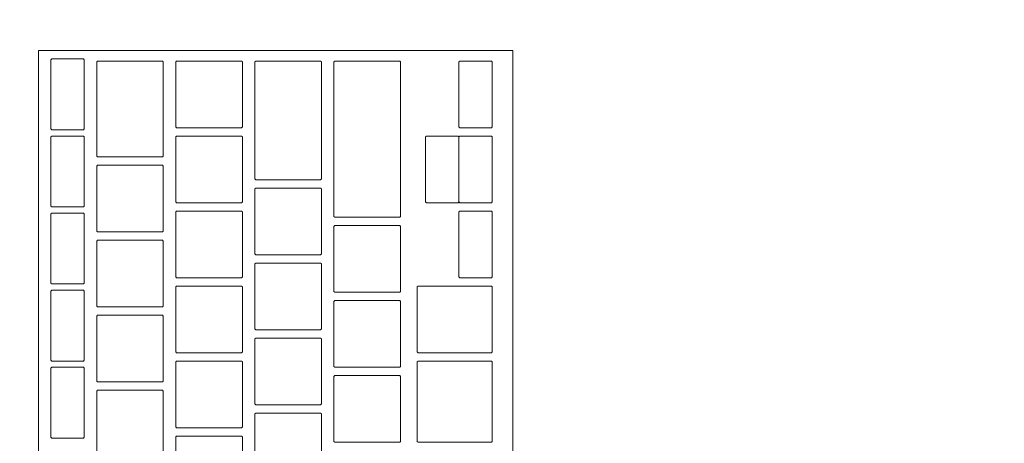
# Model space of a CAD drawing. Header units: metres. Extents: x -3.6 to 90.7, y -11.1 to 18.
# Tile 117 of 256: x 8.205 to 8.442, y 11.995 to 12.096. Entities that reach past the tile are written whole.
import ezdxf

# ---------------------------------------------------------------- set-up
doc = ezdxf.new("R2010")
doc.units = ezdxf.units.M
doc.header["$MEASUREMENT"] = 0
doc.linetypes.add('Wipeout_Contour', pattern=[1, 0, -1])
doc.layers.add('152 - Bemaßung_ Beschriftung.Ausbau', color=7, linetype='Continuous')
doc.layers.add('701 - Einrichtung.Möbel', color=7, linetype='Continuous')
doc.styles.add('ERSTELLTER_STIL_2', font='txt')
doc.dimstyles.new('ERSTELLTER_STIL__3', dxfattribs={"dimtxt": 0.1, "dimasz": 0.0532, "dimexe": 0.18, "dimexo": 0.0625, "dimgap": 0, "dimtad": 1, "dimtih": 1, "dimtoh": 1, "dimzin": 0, "dimdsep": 46, "dimtxsty": 'ERSTELLTER_STIL_2', "dimblk": 'ARROWHEAD_2', "dimblk1": 'ARROWHEAD_2', "dimblk2": 'ARROWHEAD_2', "dimcen": 0.09, "dimse1": 1, "dimse2": 1, "dimclrd": 7, "dimclre": 7, "dimclrt": 7, "dimazin": 0, "dimtfac": 1, "dimtdec": 4, "dimtmove": 0, "dimatfit": 3, "dimfxl": 1, "dimtolj": 1, "dimtzin": 0, "dimarcsym": 0})

# ---------------------------------------------------------------- blocks, each defined once
blk = doc.blocks.new('*D253')
at = {"layer": '152 - Bemaßung_ Beschriftung.Ausbau', "color": 7, "linetype": 'Continuous', "lineweight": 5}
for p, q in [((7.66, 15.3025), (7.66, 15.4075)), ((7.82, 15.3025), (7.82, 15.4075)), ((7.68021, 15.39), (7.63979, 15.32)), ((7.84021, 15.39), (7.79979, 15.32)), ((7.66, 15.355), (7.82, 15.355)), ((7.82, 15.355), (11.24, 15.355))]:
    blk.add_line(p, q, dxfattribs=at)
blk = doc.blocks.new('ARROWHEAD_2')
at = {"color": 0, "linetype": 'Continuous', "lineweight": 0}
for p, q in [((-0.3781, -0.655), (0.3781, 0.655)), ((0, 0), (-1, 0))]:
    blk.add_line(p, q, dxfattribs=at)
blk = doc.blocks.new('*D254')
at = {"layer": '152 - Bemaßung_ Beschriftung.Ausbau', "color": 7, "linetype": 'Continuous', "lineweight": 5}
for p, q in [((11.24, 15.3025), (11.24, 15.4075)), ((7.84021, 15.39), (7.79979, 15.32)), ((11.26021, 15.39), (11.21979, 15.32)), ((7.82, 15.355), (11.24, 15.355))]:
    blk.add_line(p, q, dxfattribs=at)
at = {"layer": '152 - Bemaßung_ Beschriftung.Ausbau', "color": 7, "lineweight": 5, "char_height": 0.1, "attachment_point": 7, "style": 'ERSTELLTER_STIL_2'}
for s, insert in [('\\A1;{\\pql;\\fArial|b0|i0|c0|p38;3,42}', (9.32108, 15.375)), ('\\A1;{\\pql;\\fArial|b0|i0|c0|p38;17}', (11.068, 15.375))]:
    blk.add_mtext(s, dxfattribs=dict(at, insert=insert))

msp = doc.modelspace()

# ---------------------------------------------------------------- wipeouts: each hides what was drawn before it
at = {"color": 254, "linetype": 'Wipeout_Contour', "lineweight": 0, "ltscale": 87.68874}
msp.add_wipeout([(7.82, 10.68998), (10.02, 10.68998), (10.02, 11.48998), (8.62, 11.48998), (8.62, 12.68998), (7.82, 12.68998)], dxfattribs=at).dxf.layer = '701 - Einrichtung.Möbel'

# ---------------------------------------------------------------- next in the draw order: wipeouts: each hides what was drawn before it
at = {"color": 254, "linetype": 'Wipeout_Contour', "lineweight": 0, "ltscale": 58.172375}
msp.add_wipeout([(8.32391, 11.82684), (8.32391, 12.08884), (8.20991, 12.08884), (8.20991, 11.82684)], dxfattribs=at).dxf.layer = '701 - Einrichtung.Möbel'

# ---------------------------------------------------------------- next in the draw order: linework, layer by layer
at = {"layer": '701 - Einrichtung.Möbel', "color": 7, "linetype": 'Continuous', "lineweight": 5, "flags": 128}
msp.add_lwpolyline([(8.32391, 11.82684), (8.32391, 12.08884), (8.20991, 12.08884), (8.20991, 11.82684)], close=True, dxfattribs=at)

# ---------------------------------------------------------------- next in the draw order: wipeouts: each hides what was drawn before it
at = {"color": 254, "linetype": 'Wipeout_Contour', "lineweight": 0, "ltscale": 131.266977}
msp.add_wipeout([(8.22091, 12.07834), (8.22091, 12.08664), (8.22071, 12.08684), (8.21311, 12.08684), (8.21291, 12.08664), (8.21291, 12.07004), (8.21311, 12.06984), (8.22071, 12.06984), (8.22091, 12.07004)], dxfattribs=at).dxf.layer = '701 - Einrichtung.Möbel'
at = {"color": 254, "linetype": 'Wipeout_Contour', "lineweight": 0, "ltscale": 131.319262}
msp.add_wipeout([(8.23991, 12.07484), (8.23991, 12.08614), (8.23971, 12.08634), (8.22411, 12.08634), (8.22391, 12.08614), (8.22391, 12.06354), (8.22411, 12.06334), (8.23971, 12.06334), (8.23991, 12.06354)], dxfattribs=at).dxf.layer = '701 - Einrichtung.Möbel'
at = {"color": 254, "linetype": 'Wipeout_Contour', "lineweight": 0, "ltscale": 131.441086}
msp.add_wipeout([(8.25891, 12.07834), (8.25891, 12.08614), (8.25871, 12.08634), (8.24311, 12.08634), (8.24291, 12.08614), (8.24291, 12.07054), (8.24311, 12.07034), (8.25871, 12.07034), (8.25891, 12.07054)], dxfattribs=at).dxf.layer = '701 - Einrichtung.Möbel'
at = {"color": 254, "linetype": 'Wipeout_Contour', "lineweight": 0, "ltscale": 131.490822}
msp.add_wipeout([(8.27791, 12.07209), (8.27791, 12.08614), (8.27771, 12.08634), (8.26211, 12.08634), (8.26191, 12.08614), (8.26191, 12.05804), (8.26211, 12.05784), (8.27771, 12.05784), (8.27791, 12.05804)], dxfattribs=at).dxf.layer = '701 - Einrichtung.Möbel'
at = {"color": 254, "linetype": 'Wipeout_Contour', "lineweight": 0, "ltscale": 131.553648}
msp.add_wipeout([(8.29691, 12.06759), (8.29691, 12.08614), (8.29671, 12.08634), (8.28111, 12.08634), (8.28091, 12.08614), (8.28091, 12.04904), (8.28111, 12.04884), (8.29671, 12.04884), (8.29691, 12.04904)], dxfattribs=at).dxf.layer = '701 - Einrichtung.Möbel'
at = {"color": 254, "linetype": 'Wipeout_Contour', "lineweight": 0, "ltscale": 131.762515}
msp.add_wipeout([(8.31891, 12.07834), (8.31891, 12.08614), (8.31871, 12.08634), (8.31111, 12.08634), (8.31091, 12.08614), (8.31091, 12.07054), (8.31111, 12.07034), (8.31871, 12.07034), (8.31891, 12.07054)], dxfattribs=at).dxf.layer = '701 - Einrichtung.Möbel'
at = {"color": 254, "linetype": 'Wipeout_Contour', "lineweight": 0, "ltscale": 131.129125}
msp.add_wipeout([(8.22091, 12.05984), (8.22091, 12.06814), (8.22071, 12.06834), (8.21311, 12.06834), (8.21291, 12.06814), (8.21291, 12.05154), (8.21311, 12.05134), (8.22071, 12.05134), (8.22091, 12.05154)], dxfattribs=at).dxf.layer = '701 - Einrichtung.Möbel'
at = {"color": 254, "linetype": 'Wipeout_Contour', "lineweight": 0, "ltscale": 131.307136}
msp.add_wipeout([(8.25891, 12.06034), (8.25891, 12.06814), (8.25871, 12.06834), (8.24311, 12.06834), (8.24291, 12.06814), (8.24291, 12.05254), (8.24311, 12.05234), (8.25871, 12.05234), (8.25891, 12.05254)], dxfattribs=at).dxf.layer = '701 - Einrichtung.Möbel'
at = {"color": 254, "linetype": 'Wipeout_Contour', "lineweight": 0, "ltscale": 131.628893}
msp.add_wipeout([(8.31891, 12.06034), (8.31891, 12.06814), (8.31871, 12.06834), (8.31111, 12.06834), (8.31091, 12.06814), (8.31091, 12.05254), (8.31111, 12.05234), (8.31871, 12.05234), (8.31891, 12.05254)], dxfattribs=at).dxf.layer = '701 - Einrichtung.Möbel'
at = {"color": 254, "linetype": 'Wipeout_Contour', "lineweight": 0, "ltscale": 131.15904}
msp.add_wipeout([(8.23991, 12.05334), (8.23991, 12.06114), (8.23971, 12.06134), (8.22411, 12.06134), (8.22391, 12.06114), (8.22391, 12.04554), (8.22411, 12.04534), (8.23971, 12.04534), (8.23991, 12.04554)], dxfattribs=at).dxf.layer = '701 - Einrichtung.Möbel'
at = {"color": 254, "linetype": 'Wipeout_Contour', "lineweight": 0, "ltscale": 131.310355}
msp.add_wipeout([(8.27791, 12.04784), (8.27791, 12.05564), (8.27771, 12.05584), (8.26211, 12.05584), (8.26191, 12.05564), (8.26191, 12.04004), (8.26211, 12.03984), (8.27771, 12.03984), (8.27791, 12.04004)], dxfattribs=at).dxf.layer = '701 - Einrichtung.Möbel'
at = {"color": 254, "linetype": 'Wipeout_Contour', "lineweight": 0, "ltscale": 131.173249}
msp.add_wipeout([(8.25891, 12.04234), (8.25891, 12.05014), (8.25871, 12.05034), (8.24311, 12.05034), (8.24291, 12.05014), (8.24291, 12.03454), (8.24311, 12.03434), (8.25871, 12.03434), (8.25891, 12.03454)], dxfattribs=at).dxf.layer = '701 - Einrichtung.Möbel'
at = {"color": 254, "linetype": 'Wipeout_Contour', "lineweight": 0, "ltscale": 131.495334}
msp.add_wipeout([(8.31891, 12.04234), (8.31891, 12.05014), (8.31871, 12.05034), (8.31111, 12.05034), (8.31091, 12.05014), (8.31091, 12.03454), (8.31111, 12.03434), (8.31871, 12.03434), (8.31891, 12.03454)], dxfattribs=at).dxf.layer = '701 - Einrichtung.Möbel'
at = {"color": 254, "linetype": 'Wipeout_Contour', "lineweight": 0, "ltscale": 130.991339}
msp.add_wipeout([(8.22091, 12.04134), (8.22091, 12.04964), (8.22071, 12.04984), (8.21311, 12.04984), (8.21291, 12.04964), (8.21291, 12.03304), (8.21311, 12.03284), (8.22071, 12.03284), (8.22091, 12.03304)], dxfattribs=at).dxf.layer = '701 - Einrichtung.Möbel'
at = {"color": 254, "linetype": 'Wipeout_Contour', "lineweight": 0, "ltscale": 131.339879}
msp.add_wipeout([(8.29691, 12.03884), (8.29691, 12.04664), (8.29671, 12.04684), (8.28111, 12.04684), (8.28091, 12.04664), (8.28091, 12.03104), (8.28111, 12.03084), (8.29671, 12.03084), (8.29691, 12.03104)], dxfattribs=at).dxf.layer = '701 - Einrichtung.Möbel'
at = {"color": 254, "linetype": 'Wipeout_Contour', "lineweight": 0, "ltscale": 131.02508}
msp.add_wipeout([(8.23991, 12.03534), (8.23991, 12.04314), (8.23971, 12.04334), (8.22411, 12.04334), (8.22391, 12.04314), (8.22391, 12.02754), (8.22411, 12.02734), (8.23971, 12.02734), (8.23991, 12.02754)], dxfattribs=at).dxf.layer = '701 - Einrichtung.Möbel'
at = {"color": 254, "linetype": 'Wipeout_Contour', "lineweight": 0, "ltscale": 131.17661}
msp.add_wipeout([(8.27791, 12.02984), (8.27791, 12.03764), (8.27771, 12.03784), (8.26211, 12.03784), (8.26191, 12.03764), (8.26191, 12.02204), (8.26211, 12.02184), (8.27771, 12.02184), (8.27791, 12.02204)], dxfattribs=at).dxf.layer = '701 - Einrichtung.Möbel'
at = {"color": 254, "linetype": 'Wipeout_Contour', "lineweight": 0, "ltscale": 130.85362}
msp.add_wipeout([(8.22091, 12.02284), (8.22091, 12.03114), (8.22071, 12.03134), (8.21311, 12.03134), (8.21291, 12.03114), (8.21291, 12.01454), (8.21311, 12.01434), (8.22071, 12.01434), (8.22091, 12.01454)], dxfattribs=at).dxf.layer = '701 - Einrichtung.Möbel'
at = {"color": 254, "linetype": 'Wipeout_Contour', "lineweight": 0, "ltscale": 131.039425}
msp.add_wipeout([(8.25891, 12.02434), (8.25891, 12.03214), (8.25871, 12.03234), (8.24311, 12.03234), (8.24291, 12.03214), (8.24291, 12.01654), (8.24311, 12.01634), (8.25871, 12.01634), (8.25891, 12.01654)], dxfattribs=at).dxf.layer = '701 - Einrichtung.Möbel'
at = {"color": 254, "linetype": 'Wipeout_Contour', "lineweight": 0, "ltscale": 131.339573}
msp.add_wipeout([(8.31891, 12.02434), (8.31891, 12.03214), (8.31871, 12.03234), (8.30111, 12.03234), (8.30091, 12.03214), (8.30091, 12.01654), (8.30111, 12.01634), (8.31871, 12.01634), (8.31891, 12.01654)], dxfattribs=at).dxf.layer = '701 - Einrichtung.Möbel'
at = {"color": 254, "linetype": 'Wipeout_Contour', "lineweight": 0, "ltscale": 131.206264}
msp.add_wipeout([(8.29691, 12.02084), (8.29691, 12.02864), (8.29671, 12.02884), (8.28111, 12.02884), (8.28091, 12.02864), (8.28091, 12.01304), (8.28111, 12.01284), (8.29671, 12.01284), (8.29691, 12.01304)], dxfattribs=at).dxf.layer = '701 - Einrichtung.Möbel'
at = {"color": 254, "linetype": 'Wipeout_Contour', "lineweight": 0, "ltscale": 130.891182}
msp.add_wipeout([(8.23991, 12.01734), (8.23991, 12.02514), (8.23971, 12.02534), (8.22411, 12.02534), (8.22391, 12.02514), (8.22391, 12.00954), (8.22411, 12.00934), (8.23971, 12.00934), (8.23991, 12.00954)], dxfattribs=at).dxf.layer = '701 - Einrichtung.Möbel'
at = {"color": 254, "linetype": 'Wipeout_Contour', "lineweight": 0, "ltscale": 131.042929}
msp.add_wipeout([(8.27791, 12.01184), (8.27791, 12.01964), (8.27771, 12.01984), (8.26211, 12.01984), (8.26191, 12.01964), (8.26191, 12.00404), (8.26211, 12.00384), (8.27771, 12.00384), (8.27791, 12.00404)], dxfattribs=at).dxf.layer = '701 - Einrichtung.Möbel'
at = {"color": 254, "linetype": 'Wipeout_Contour', "lineweight": 0, "ltscale": 130.715968}
msp.add_wipeout([(8.22091, 12.00434), (8.22091, 12.01264), (8.22071, 12.01284), (8.21311, 12.01284), (8.21291, 12.01264), (8.21291, 11.99604), (8.21311, 11.99584), (8.22071, 11.99584), (8.22091, 11.99604)], dxfattribs=at).dxf.layer = '701 - Einrichtung.Möbel'
at = {"color": 254, "linetype": 'Wipeout_Contour', "lineweight": 0, "ltscale": 130.905665}
msp.add_wipeout([(8.25891, 12.00634), (8.25891, 12.01414), (8.25871, 12.01434), (8.24311, 12.01434), (8.24291, 12.01414), (8.24291, 11.99854), (8.24311, 11.99834), (8.25871, 11.99834), (8.25891, 11.99854)], dxfattribs=at).dxf.layer = '701 - Einrichtung.Möbel'
at = {"color": 254, "linetype": 'Wipeout_Contour', "lineweight": 0, "ltscale": 131.193231}
msp.add_wipeout([(8.31891, 12.00459), (8.31891, 12.01414), (8.31871, 12.01434), (8.30111, 12.01434), (8.30091, 12.01414), (8.30091, 11.99504), (8.30111, 11.99484), (8.31871, 11.99484), (8.31891, 11.99504)], dxfattribs=at).dxf.layer = '701 - Einrichtung.Möbel'
at = {"color": 254, "linetype": 'Wipeout_Contour', "lineweight": 0, "ltscale": 131.072713}
msp.add_wipeout([(8.29691, 12.00284), (8.29691, 12.01064), (8.29671, 12.01084), (8.28111, 12.01084), (8.28091, 12.01064), (8.28091, 11.99504), (8.28111, 11.99484), (8.29671, 11.99484), (8.29691, 11.99504)], dxfattribs=at).dxf.layer = '701 - Einrichtung.Möbel'
at = {"color": 254, "linetype": 'Wipeout_Contour', "lineweight": 0, "ltscale": 130.757349}
msp.add_wipeout([(8.23991, 11.99934), (8.23991, 12.00714), (8.23971, 12.00734), (8.22411, 12.00734), (8.22391, 12.00714), (8.22391, 11.99154), (8.22411, 11.99134), (8.23971, 11.99134), (8.23991, 11.99154)], dxfattribs=at).dxf.layer = '701 - Einrichtung.Möbel'
at = {"color": 254, "linetype": 'Wipeout_Contour', "lineweight": 0, "ltscale": 130.909312}
msp.add_wipeout([(8.27791, 11.99384), (8.27791, 12.00164), (8.27771, 12.00184), (8.26211, 12.00184), (8.26191, 12.00164), (8.26191, 11.98604), (8.26211, 11.98584), (8.27771, 11.98584), (8.27791, 11.98604)], dxfattribs=at).dxf.layer = '701 - Einrichtung.Möbel'
at = {"color": 254, "linetype": 'Wipeout_Contour', "lineweight": 0, "ltscale": 130.771969}
msp.add_wipeout([(8.25891, 11.98834), (8.25891, 11.99614), (8.25871, 11.99634), (8.24311, 11.99634), (8.24291, 11.99614), (8.24291, 11.98054), (8.24311, 11.98034), (8.25871, 11.98034), (8.25891, 11.98054)], dxfattribs=at).dxf.layer = '701 - Einrichtung.Möbel'

# ---------------------------------------------------------------- next in the draw order: linework, layer by layer
at = {"layer": '701 - Einrichtung.Möbel', "color": 7, "linetype": 'Continuous', "lineweight": 5, "flags": 128}
for points in [[(8.22091, 12.07834), (8.22091, 12.08664), (8.22071, 12.08684), (8.21311, 12.08684), (8.21291, 12.08664), (8.21291, 12.07004), (8.21311, 12.06984), (8.22071, 12.06984), (8.22091, 12.07004)], [(8.23991, 12.07484), (8.23991, 12.08614), (8.23971, 12.08634), (8.22411, 12.08634), (8.22391, 12.08614), (8.22391, 12.06354), (8.22411, 12.06334), (8.23971, 12.06334), (8.23991, 12.06354)], [(8.25891, 12.07834), (8.25891, 12.08614), (8.25871, 12.08634), (8.24311, 12.08634), (8.24291, 12.08614), (8.24291, 12.07054), (8.24311, 12.07034), (8.25871, 12.07034), (8.25891, 12.07054)], [(8.27791, 12.07209), (8.27791, 12.08614), (8.27771, 12.08634), (8.26211, 12.08634), (8.26191, 12.08614), (8.26191, 12.05804), (8.26211, 12.05784), (8.27771, 12.05784), (8.27791, 12.05804)], [(8.29691, 12.06759), (8.29691, 12.08614), (8.29671, 12.08634), (8.28111, 12.08634), (8.28091, 12.08614), (8.28091, 12.04904), (8.28111, 12.04884), (8.29671, 12.04884), (8.29691, 12.04904)], [(8.31891, 12.07834), (8.31891, 12.08614), (8.31871, 12.08634), (8.31111, 12.08634), (8.31091, 12.08614), (8.31091, 12.07054), (8.31111, 12.07034), (8.31871, 12.07034), (8.31891, 12.07054)], [(8.22091, 12.05984), (8.22091, 12.06814), (8.22071, 12.06834), (8.21311, 12.06834), (8.21291, 12.06814), (8.21291, 12.05154), (8.21311, 12.05134), (8.22071, 12.05134), (8.22091, 12.05154)], [(8.25891, 12.06034), (8.25891, 12.06814), (8.25871, 12.06834), (8.24311, 12.06834), (8.24291, 12.06814), (8.24291, 12.05254), (8.24311, 12.05234), (8.25871, 12.05234), (8.25891, 12.05254)], [(8.31891, 12.06034), (8.31891, 12.06814), (8.31871, 12.06834), (8.31111, 12.06834), (8.31091, 12.06814), (8.31091, 12.05254), (8.31111, 12.05234), (8.31871, 12.05234), (8.31891, 12.05254)], [(8.23991, 12.05334), (8.23991, 12.06114), (8.23971, 12.06134), (8.22411, 12.06134), (8.22391, 12.06114), (8.22391, 12.04554), (8.22411, 12.04534), (8.23971, 12.04534), (8.23991, 12.04554)], [(8.27791, 12.04784), (8.27791, 12.05564), (8.27771, 12.05584), (8.26211, 12.05584), (8.26191, 12.05564), (8.26191, 12.04004), (8.26211, 12.03984), (8.27771, 12.03984), (8.27791, 12.04004)], [(8.25891, 12.04234), (8.25891, 12.05014), (8.25871, 12.05034), (8.24311, 12.05034), (8.24291, 12.05014), (8.24291, 12.03454), (8.24311, 12.03434), (8.25871, 12.03434), (8.25891, 12.03454)], [(8.31891, 12.04234), (8.31891, 12.05014), (8.31871, 12.05034), (8.31111, 12.05034), (8.31091, 12.05014), (8.31091, 12.03454), (8.31111, 12.03434), (8.31871, 12.03434), (8.31891, 12.03454)], [(8.22091, 12.04134), (8.22091, 12.04964), (8.22071, 12.04984), (8.21311, 12.04984), (8.21291, 12.04964), (8.21291, 12.03304), (8.21311, 12.03284), (8.22071, 12.03284), (8.22091, 12.03304)], [(8.29691, 12.03884), (8.29691, 12.04664), (8.29671, 12.04684), (8.28111, 12.04684), (8.28091, 12.04664), (8.28091, 12.03104), (8.28111, 12.03084), (8.29671, 12.03084), (8.29691, 12.03104)], [(8.23991, 12.03534), (8.23991, 12.04314), (8.23971, 12.04334), (8.22411, 12.04334), (8.22391, 12.04314), (8.22391, 12.02754), (8.22411, 12.02734), (8.23971, 12.02734), (8.23991, 12.02754)], [(8.27791, 12.02984), (8.27791, 12.03764), (8.27771, 12.03784), (8.26211, 12.03784), (8.26191, 12.03764), (8.26191, 12.02204), (8.26211, 12.02184), (8.27771, 12.02184), (8.27791, 12.02204)], [(8.22091, 12.02284), (8.22091, 12.03114), (8.22071, 12.03134), (8.21311, 12.03134), (8.21291, 12.03114), (8.21291, 12.01454), (8.21311, 12.01434), (8.22071, 12.01434), (8.22091, 12.01454)], [(8.25891, 12.02434), (8.25891, 12.03214), (8.25871, 12.03234), (8.24311, 12.03234), (8.24291, 12.03214), (8.24291, 12.01654), (8.24311, 12.01634), (8.25871, 12.01634), (8.25891, 12.01654)], [(8.31891, 12.02434), (8.31891, 12.03214), (8.31871, 12.03234), (8.30111, 12.03234), (8.30091, 12.03214), (8.30091, 12.01654), (8.30111, 12.01634), (8.31871, 12.01634), (8.31891, 12.01654)], [(8.29691, 12.02084), (8.29691, 12.02864), (8.29671, 12.02884), (8.28111, 12.02884), (8.28091, 12.02864), (8.28091, 12.01304), (8.28111, 12.01284), (8.29671, 12.01284), (8.29691, 12.01304)], [(8.23991, 12.01734), (8.23991, 12.02514), (8.23971, 12.02534), (8.22411, 12.02534), (8.22391, 12.02514), (8.22391, 12.00954), (8.22411, 12.00934), (8.23971, 12.00934), (8.23991, 12.00954)], [(8.27791, 12.01184), (8.27791, 12.01964), (8.27771, 12.01984), (8.26211, 12.01984), (8.26191, 12.01964), (8.26191, 12.00404), (8.26211, 12.00384), (8.27771, 12.00384), (8.27791, 12.00404)], [(8.22091, 12.00434), (8.22091, 12.01264), (8.22071, 12.01284), (8.21311, 12.01284), (8.21291, 12.01264), (8.21291, 11.99604), (8.21311, 11.99584), (8.22071, 11.99584), (8.22091, 11.99604)], [(8.25891, 12.00634), (8.25891, 12.01414), (8.25871, 12.01434), (8.24311, 12.01434), (8.24291, 12.01414), (8.24291, 11.99854), (8.24311, 11.99834), (8.25871, 11.99834), (8.25891, 11.99854)], [(8.31891, 12.00459), (8.31891, 12.01414), (8.31871, 12.01434), (8.30111, 12.01434), (8.30091, 12.01414), (8.30091, 11.99504), (8.30111, 11.99484), (8.31871, 11.99484), (8.31891, 11.99504)], [(8.29691, 12.00284), (8.29691, 12.01064), (8.29671, 12.01084), (8.28111, 12.01084), (8.28091, 12.01064), (8.28091, 11.99504), (8.28111, 11.99484), (8.29671, 11.99484), (8.29691, 11.99504)], [(8.23991, 11.99934), (8.23991, 12.00714), (8.23971, 12.00734), (8.22411, 12.00734), (8.22391, 12.00714), (8.22391, 11.99154), (8.22411, 11.99134), (8.23971, 11.99134), (8.23991, 11.99154)], [(8.27791, 11.99384), (8.27791, 12.00164), (8.27771, 12.00184), (8.26211, 12.00184), (8.26191, 12.00164), (8.26191, 11.98604), (8.26211, 11.98584), (8.27771, 11.98584), (8.27791, 11.98604)], [(8.25891, 11.98834), (8.25891, 11.99614), (8.25871, 11.99634), (8.24311, 11.99634), (8.24291, 11.99614), (8.24291, 11.98054), (8.24311, 11.98034), (8.25871, 11.98034), (8.25891, 11.98054)]]:
    msp.add_lwpolyline(points, close=True, dxfattribs=at)

# ---------------------------------------------------------------- next in the draw order: wipeouts: each hides what was drawn before it
at = {"color": 254, "linetype": 'Wipeout_Contour', "lineweight": 0, "ltscale": 131.588246}
msp.add_wipeout([(8.31091, 12.06034), (8.31091, 12.06814), (8.31071, 12.06834), (8.30311, 12.06834), (8.30291, 12.06814), (8.30291, 12.05254), (8.30311, 12.05234), (8.31071, 12.05234), (8.31091, 12.05254)], dxfattribs=at).dxf.layer = '701 - Einrichtung.Möbel'

# ---------------------------------------------------------------- next in the draw order: linework, layer by layer
at = {"layer": '701 - Einrichtung.Möbel', "color": 7, "linetype": 'Continuous', "lineweight": 5, "flags": 128}
msp.add_lwpolyline([(8.31091, 12.06034), (8.31091, 12.06814), (8.31071, 12.06834), (8.30311, 12.06834), (8.30291, 12.06814), (8.30291, 12.05254), (8.30311, 12.05234), (8.31071, 12.05234), (8.31091, 12.05254)], close=True, dxfattribs=at)

# ---------------------------------------------------------------- next in the draw order: dimensions: what is measured, and where the dimension line sits
at = {"layer": '152 - Bemaßung_ Beschriftung.Ausbau', "color": 7, "linetype": 'Continuous', "lineweight": 5}
for base, p1, p2, picture, middle in [((11.24, 15.355), (7.82, 10.74998), (11.24, 10.73749), '*D254', (9.45097, 15.425)), ((7.82, 15.355), (7.66, 10.74998), (7.82, 10.74998), '*D253', (7.56423, 15.425))]:
    dim = msp.add_linear_dim(base=base, p1=p1, p2=p2, dimstyle='ERSTELLTER_STIL__3', dxfattribs=at)
    dim.commit()
    dim.dimension.update_dxf_attribs({"geometry": picture, "text_midpoint": middle, "dimtype": 160})

doc.saveas('drawing.dxf')
